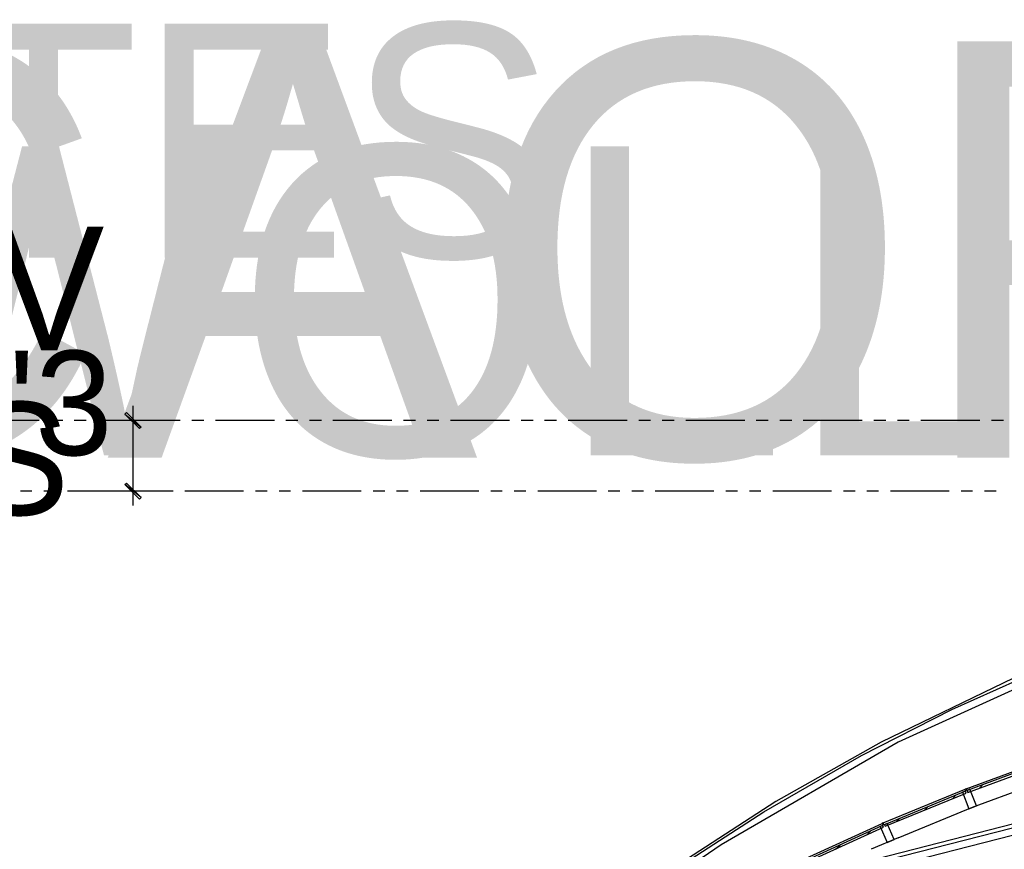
# Model space of a CAD drawing. Header units: feet. Extents: x -79 to 198, y -22 to 181.
# Tile 44 of 96: x 13 to 55, y 145 to 180. Entities that reach past the tile are written whole.
import ezdxf
from ezdxf.enums import TextEntityAlignment as Align

# ---------------------------------------------------------------- set-up
doc = ezdxf.new("R2010")
doc.units = ezdxf.units.FT
for name, color, linetype in [('A-AREA-UNIDAD', 30, 'CONTINUOUS'), ('A-LINEA', 7, 'CONTINUOUS'), ('A-LINEA-FINA', 9, 'CONTINUOUS'), ('A-TEXTO-PDF', 3, 'CONTINUOUS')]:
    doc.layers.add(name, color=color, linetype=linetype)

msp = doc.modelspace()

# ---------------------------------------------------------------- linework, layer by layer
at = {"layer": 'A-AREA-UNIDAD'}
for points in [[(59.072, 153.3333), (50.8, 149.5822), (43.28, 145.2089), (39.2, 142.4178)], [(55.712, 152.3022), (50.08, 149.5822), (45.6, 147.0578), (40.48, 143.7333), (36.032, 140.4089), (33.312, 137.7422), (30.752, 134.1333), (32.88, 137.0133), (35.232, 139.5378), (41.088, 144.0178), (45.088, 146.6133), (49.248, 149.0133), (53.088, 150.9689), (57.84, 153.1022)]]:
    msp.add_lwpolyline(points, dxfattribs=at)
at = {"layer": 'A-LINEA'}
for p, q in [((14.28, 163.2578), (11.7733, 163.2578)), ((15.28, 163.2578), (14.7733, 163.2578)), ((16.28, 163.2578), (15.7733, 163.2578)), ((19.28, 163.2578), (16.7733, 163.2578)), ((19.8133, 163.2578), (17.0267, 163.2578)), ((20.28, 163.2578), (19.7733, 163.2578)), ((21.28, 163.2578), (20.7733, 163.2578)), ((24.28, 163.2578), (21.7733, 163.2578)), ((25.28, 163.2578), (24.7733, 163.2578)), ((26.28, 163.2578), (25.7733, 163.2578)), ((29.28, 163.2578), (26.7733, 163.2578)), ((30.28, 163.2578), (29.7733, 163.2578)), ((31.28, 163.2578), (30.7733, 163.2578)), ((34.28, 163.2578), (31.7733, 163.2578)), ((35.28, 163.2578), (34.7733, 163.2578)), ((36.28, 163.2578), (35.7733, 163.2578)), ((39.28, 163.2578), (36.7733, 163.2578)), ((40.28, 163.2578), (39.7733, 163.2578)), ((41.28, 163.2578), (40.7733, 163.2578)), ((44.28, 163.2578), (41.7733, 163.2578)), ((45.28, 163.2578), (44.7733, 163.2578)), ((46.28, 163.2578), (45.7733, 163.2578)), ((49.28, 163.2578), (46.7733, 163.2578)), ((50.28, 163.2578), (49.7733, 163.2578)), ((51.28, 163.2578), (50.7733, 163.2578)), ((54.28, 163.2578), (51.7733, 163.2578)), ((55.28, 163.2578), (54.7733, 163.2578)), ((13.9733, 160.2578), (13.48, 160.2578)), ((14.9733, 160.2578), (14.48, 160.2578)), ((17.9733, 160.2578), (15.48, 160.2578)), ((19.8133, 160.2578), (17.0267, 160.2578)), ((18.9733, 160.2578), (18.48, 160.2578)), ((19.9733, 160.2578), (19.48, 160.2578)), ((22.9733, 160.2578), (20.48, 160.2578)), ((23.9733, 160.2578), (23.48, 160.2578)), ((24.9733, 160.2578), (24.48, 160.2578)), ((27.9733, 160.2578), (25.48, 160.2578)), ((28.9733, 160.2578), (28.48, 160.2578)), ((29.9733, 160.2578), (29.48, 160.2578)), ((32.9733, 160.2578), (30.48, 160.2578)), ((33.9733, 160.2578), (33.48, 160.2578)), ((34.9733, 160.2578), (34.48, 160.2578)), ((37.9733, 160.2578), (35.48, 160.2578)), ((38.9733, 160.2578), (38.48, 160.2578)), ((39.9733, 160.2578), (39.48, 160.2578)), ((42.9733, 160.2578), (40.48, 160.2578)), ((43.9733, 160.2578), (43.48, 160.2578)), ((44.9733, 160.2578), (44.48, 160.2578)), ((47.9733, 160.2578), (45.48, 160.2578)), ((48.9733, 160.2578), (48.48, 160.2578)), ((49.9733, 160.2578), (49.48, 160.2578)), ((52.9733, 160.2578), (50.48, 160.2578)), ((53.9733, 160.2578), (53.48, 160.2578)), ((54.9733, 160.2578), (54.48, 160.2578)), ((106.2631, 159.0395), (36.6895, 141.2395)), ((106.2631, 159.0395), (36.6895, 141.2395)), ((106.2378, 158.8683), (36.7876, 141.1026)), ((106.185, 158.5392), (36.9919, 140.8393)), ((53.6933, 147.5911), (57.2267, 148.8978)), ((53.9733, 146.8178), (57.52, 148.1244)), ((50.1733, 146.1511), (53.6533, 147.5778)), ((54.2667, 147.6311), (54.4133, 147.7778)), ((53.12, 147.1778), (53.28, 147.3378)), ((50.8133, 145.5111), (53.9733, 146.8178)), ((51.92, 146.6844), (52.08, 146.8444)), ((46.7067, 144.5644), (50.1333, 146.1244)), ((50.72, 146.1911), (50.88, 146.3511)), ((49.4533, 145.6311), (49.64, 145.8044)), ((50.8133, 145.5111), (49.6533, 145.0311)), ((48.1467, 145.0311), (48.3333, 145.2044))]:
    msp.add_line(p, q, dxfattribs=at)
for points in [[(18.2667, 163.8844), (18.2667, 163.2578), (18.2667, 160.2578), (18.2667, 159.6444)], [(53.7733, 147.4444), (57.2667, 148.7378), (57.2267, 148.8178), (53.7467, 147.5244), (53.7733, 147.4444)], [(50.2533, 146.0044), (53.6933, 147.4178), (53.6667, 147.4978), (50.2267, 146.0711), (50.2533, 146.0044)], [(53.8533, 147.5778), (53.72, 147.5244), (53.6933, 147.5911), (53.6533, 147.5778), (53.68, 147.5111), (53.5467, 147.4578), (53.8133, 146.7511), (54.1333, 146.8711), (53.8533, 147.5778)], [(50.3333, 146.1244), (50.2, 146.0711), (50.1733, 146.1511), (50.1333, 146.1244), (50.1733, 146.0578), (50.04, 145.9911), (50.3333, 145.3111), (50.64, 145.4444), (50.3333, 146.1244)], [(46.8, 144.4178), (50.1867, 145.9644), (50.1467, 146.0444), (46.76, 144.4978), (46.8, 144.4178)]]:
    msp.add_lwpolyline(points, dxfattribs=at)
at = {"layer": 'A-LINEA-FINA'}
for points in [[(17.9867, 163.6044), (17.92, 163.5378), (18.6133, 162.9778), (17.9867, 163.6044)], [(17.92, 163.5378), (18.6133, 162.9778), (18.5467, 162.9244), (17.92, 163.5378), (17.92, 163.5378)], [(18.6133, 159.9911), (17.92, 160.5378), (17.9867, 160.6044), (18.6133, 159.9911), (18.6133, 159.9911)], [(18.5467, 159.9244), (18.6133, 159.9911), (17.92, 160.5378), (18.5467, 159.9244)]]:
    msp.add_lwpolyline(points, dxfattribs=at)

# ---------------------------------------------------------------- texts
at = {"layer": 'A-TEXTO-PDF'}
for s, height, p in [('KCABTES', 9.944, (5.2265, 170.193)), ('TNEMHCAORCNE', 17.716, (17.1598, 161.6769)), ('ELBAWOLLA', 13.144, (14.3198, 161.7794)), ('WEIV', 5.259, (8.0665, 166.2495)), ('"0-\'3', 4.438, (11.4932, 161.7917)), ('EDIS', 4.802, (8.0665, 159.246))]:
    msp.add_text(s, height=height, dxfattribs=at).set_placement(p, align=Align.CENTER)

doc.saveas('drawing.dxf')
